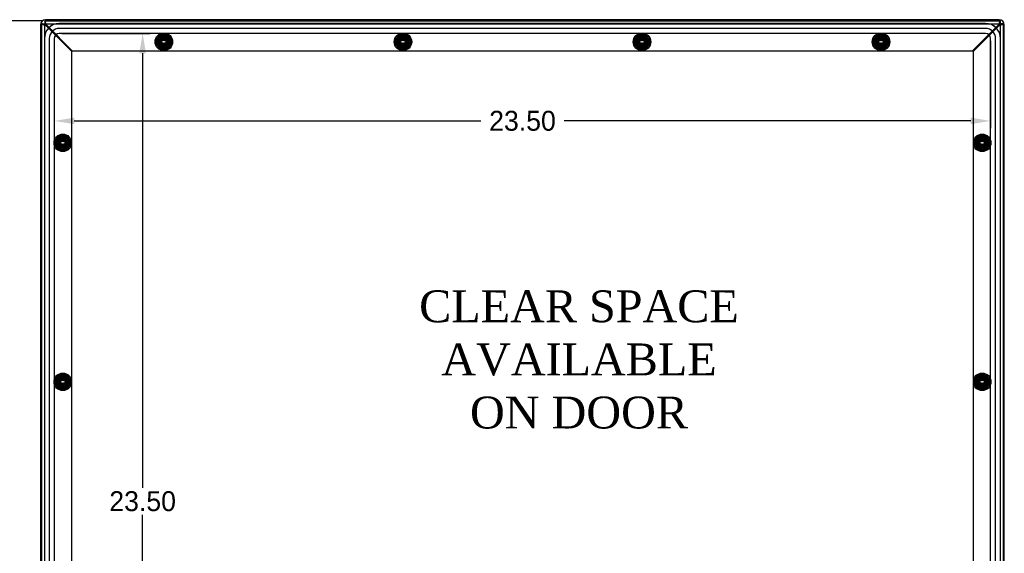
# Model space of a CAD drawing. Header units: inches. Extents: x 0 to 126, y 0 to 96.
# Tile 7 of 18: x 24 to 49, y 44 to 57. Entities that reach past the tile are written whole.
import ezdxf
from ezdxf.lldxf.tags import DXFTag

# ---------------------------------------------------------------- set-up
doc = ezdxf.new("R2010")
doc.units = ezdxf.units.IN
doc.header["$MEASUREMENT"] = 0
doc.layers.get('0').update_dxf_attribs({"linetype": 'CONTINUOUS'})
doc.layers.get('Defpoints').update_dxf_attribs({"linetype": 'CONTINUOUS'})
for name, color, linetype in [('COM70614', 7, 'CONTINUOUS'), ('COM71428-20', 7, 'CONTINUOUS'), ('COM71429-12', 7, 'CONTINUOUS'), ('DEFAULT', 7, 'CONTINUOUS'), ('RVN01002', 7, 'CONTINUOUS'), ('SCS190055', 7, 'CONTINUOUS'), ('WAM87960', 7, 'CONTINUOUS')]:
    doc.layers.add(name, color=color, linetype=linetype)
tags = doc.linetypes.add('HIDDEN2', pattern=[0.1875, 0.125, -0.0625]).pattern_tags.tags
tags[6:7] = [DXFTag(74, 4), DXFTag(75, 0), DXFTag(340, '0'), DXFTag(46, 0.0), DXFTag(50, 0.0), DXFTag(44, 0.0), DXFTag(45, 0.0)]
tags[4:5] = [DXFTag(74, 4), DXFTag(75, 0), DXFTag(340, '0'), DXFTag(46, 0.0), DXFTag(50, 0.0), DXFTag(44, 0.0), DXFTag(45, 0.0)]
doc.dimstyles.get("Standard").update_dxf_attribs({"dimtxt": 0.5, "dimasz": 0.5, "dimexe": 0.18, "dimexo": 0.0625, "dimgap": 0.09, "dimtad": 0, "dimtih": 1, "dimtoh": 1, "dimzin": 0, "dimdsep": 46, "dimtxsty": 'Standard', "dimcen": 0.09, "dimadec": 0, "dimazin": 0, "dimtfac": 1, "dimtofl": 0, "dimtmove": 0, "dimatfit": 3, "dimfxl": 1, "dimtolj": 1, "dimtzin": 0, "dimarcsym": 0})

# ---------------------------------------------------------------- blocks, each defined once
blk = doc.blocks.new('*D22')
at = {"color": 0, "lineweight": -2, "transparency": 16777216}
for p, q in [((24.764, 56.87), (22.167, 56.87)), ((22.347, 56.37), (22.347, 45.147)), ((22.347, 33.245), (22.347, 44.467)), ((24.764, 32.745), (22.167, 32.745))]:
    blk.add_line(p, q, dxfattribs=at)
at = {"color": 0, "transparency": 16777216}
for points in [[(22.263, 56.37), (22.43, 56.37), (22.347, 56.87)], [(22.263, 33.245), (22.43, 33.245), (22.347, 32.745)]]:
    blk.add_solid(points, dxfattribs=at)
at = {"layer": 'Defpoints', "color": 0, "transparency": 16777216}
for p in [(24.827, 56.87), (22.347, 32.745), (24.827, 32.745)]:
    blk.add_point(p, dxfattribs=at)
at = {"color": 0, "transparency": 16777216, "insert": (22.347, 44.807), "char_height": 0.5, "attachment_point": 5}
blk.add_mtext('\\A1;24.13', dxfattribs=at)
blk = doc.blocks.new('*D25')
at = {"color": 0, "lineweight": -2, "transparency": 16777216}
for p, q in [((25.067, 56.37), (25.067, 54.179)), ((48.568, 56.37), (48.568, 54.179)), ((25.567, 54.359), (35.77, 54.359)), ((48.068, 54.359), (37.866, 54.359))]:
    blk.add_line(p, q, dxfattribs=at)
at = {"color": 0, "transparency": 16777216}
for points in [[(25.567, 54.442), (25.567, 54.276), (25.067, 54.359)], [(48.068, 54.442), (48.068, 54.276), (48.568, 54.359)]]:
    blk.add_solid(points, dxfattribs=at)
at = {"layer": 'Defpoints', "color": 0, "transparency": 16777216}
for p in [(25.067, 56.432), (48.568, 56.432), (48.568, 54.359)]:
    blk.add_point(p, dxfattribs=at)
at = {"color": 0, "transparency": 16777216, "insert": (36.818, 54.359), "char_height": 0.5, "attachment_point": 5}
blk.add_mtext('\\A1;23.50', dxfattribs=at)
blk = doc.blocks.new('*D26')
at = {"color": 0, "lineweight": -2, "transparency": 16777216}
for p, q in [((25.255, 56.558), (27.464, 56.558)), ((27.284, 56.058), (27.284, 45.147)), ((27.284, 33.556), (27.284, 44.467)), ((25.255, 33.056), (27.464, 33.056))]:
    blk.add_line(p, q, dxfattribs=at)
at = {"color": 0, "transparency": 16777216}
for points in [[(27.201, 56.058), (27.367, 56.058), (27.284, 56.558)], [(27.201, 33.556), (27.367, 33.556), (27.284, 33.056)]]:
    blk.add_solid(points, dxfattribs=at)
at = {"layer": 'Defpoints', "color": 0, "transparency": 16777216}
for p in [(25.192, 56.558), (25.192, 33.056), (27.284, 33.056)]:
    blk.add_point(p, dxfattribs=at)
at = {"color": 0, "transparency": 16777216, "insert": (27.284, 44.807), "char_height": 0.5, "attachment_point": 5}
blk.add_mtext('\\A1;23.50', dxfattribs=at)

msp = doc.modelspace()

# ---------------------------------------------------------------- linework, layer by layer
at = {"layer": 'COM70614', "color": 7, "linetype": 'HIDDEN2'}
for p, q in [((48.442, 56.807), (25.192, 56.807)), ((48.442, 56.806), (25.192, 56.806)), ((48.442, 56.682), (25.192, 56.682)), ((24.817, 56.432), (24.817, 33.182)), ((24.818, 56.432), (24.818, 33.182)), ((24.942, 56.432), (24.942, 33.182)), ((25.066, 56.432), (25.066, 33.182)), ((25.067, 56.432), (25.067, 33.182)), ((48.442, 56.558), (25.192, 56.558)), ((48.442, 56.557), (25.192, 56.557)), ((48.567, 33.182), (48.567, 56.432)), ((48.568, 33.182), (48.568, 56.432)), ((48.692, 33.182), (48.692, 56.432)), ((48.816, 33.182), (48.816, 56.432)), ((48.817, 33.182), (48.817, 56.432))]:
    msp.add_line(p, q, dxfattribs=at)
for centre, radius, start, end in [((25.192, 56.432), 0.375, 90, 180), ((25.192, 56.432), 0.374, 90, 180), ((25.192, 56.432), 0.25, 90, 180), ((48.442, 56.432), 0.375, 0, 90), ((48.442, 56.432), 0.374, 0, 90), ((48.442, 56.432), 0.25, 0, 90), ((25.192, 56.432), 0.126, 90, 180), ((25.192, 56.432), 0.125, 90, 180), ((48.442, 56.432), 0.126, 0, 90), ((48.442, 56.432), 0.125, 0, 90)]:
    msp.add_arc(centre, radius, start, end, dxfattribs=at)
at = {"layer": 'COM71428-20', "color": 7, "linetype": 'HIDDEN2'}
for p, q in [((24.827, 56.87), (24.827, 56.798)), ((24.827, 56.87), (48.808, 56.87)), ((48.808, 56.87), (48.808, 56.798)), ((24.755, 56.798), (24.827, 56.798)), ((24.755, 32.817), (24.755, 56.798)), ((24.843, 56.782), (24.803, 56.782)), ((24.827, 32.817), (24.827, 56.798)), ((24.827, 56.798), (48.808, 56.798)), ((24.843, 56.782), (24.843, 56.822)), ((24.843, 56.782), (24.863, 56.747)), ((24.843, 56.782), (24.877, 56.762)), ((24.863, 56.747), (25.505, 56.105)), ((24.877, 56.762), (25.519, 56.12)), ((48.116, 56.12), (48.758, 56.762)), ((48.13, 56.105), (48.772, 56.747)), ((48.758, 56.762), (48.792, 56.782)), ((48.772, 56.747), (48.792, 56.782)), ((48.792, 56.782), (48.792, 56.822)), ((48.792, 56.782), (48.832, 56.782)), ((48.808, 56.798), (48.808, 32.817)), ((48.88, 56.798), (48.808, 56.798)), ((48.88, 56.798), (48.88, 32.817)), ((27.734, 56.49), (27.65, 56.345)), ((27.901, 56.49), (27.734, 56.49)), ((27.985, 56.345), (27.901, 56.49)), ((33.734, 56.49), (33.65, 56.345)), ((33.901, 56.49), (33.734, 56.49)), ((33.985, 56.345), (33.901, 56.49)), ((39.734, 56.49), (39.65, 56.345)), ((39.901, 56.49), (39.734, 56.49)), ((39.985, 56.345), (39.901, 56.49)), ((45.734, 56.49), (45.65, 56.345)), ((45.901, 56.49), (45.734, 56.49)), ((45.985, 56.345), (45.901, 56.49)), ((25.505, 33.509), (25.505, 56.105)), ((25.519, 56.12), (48.116, 56.12)), ((27.65, 56.345), (27.734, 56.2)), ((27.734, 56.2), (27.901, 56.2)), ((27.901, 56.2), (27.985, 56.345)), ((33.65, 56.345), (33.734, 56.2)), ((33.734, 56.2), (33.901, 56.2)), ((33.901, 56.2), (33.985, 56.345)), ((39.65, 56.345), (39.734, 56.2)), ((39.734, 56.2), (39.901, 56.2)), ((39.901, 56.2), (39.985, 56.345)), ((45.65, 56.345), (45.734, 56.2)), ((45.734, 56.2), (45.901, 56.2)), ((45.901, 56.2), (45.985, 56.345)), ((48.13, 56.105), (48.13, 33.509)), ((25.28, 53.975), (25.135, 53.891)), ((25.135, 53.891), (25.135, 53.723)), ((25.425, 53.891), (25.28, 53.975)), ((25.425, 53.723), (25.425, 53.891)), ((48.355, 53.975), (48.21, 53.891)), ((48.21, 53.891), (48.21, 53.723)), ((48.5, 53.891), (48.355, 53.975)), ((48.5, 53.723), (48.5, 53.891)), ((25.135, 53.723), (25.28, 53.64)), ((25.28, 53.64), (25.425, 53.723)), ((48.21, 53.723), (48.355, 53.64)), ((48.355, 53.64), (48.5, 53.723)), ((25.28, 47.975), (25.135, 47.891)), ((25.425, 47.891), (25.28, 47.975)), ((48.355, 47.975), (48.21, 47.891)), ((48.5, 47.891), (48.355, 47.975)), ((25.135, 47.891), (25.135, 47.723)), ((25.135, 47.723), (25.28, 47.64)), ((25.28, 47.64), (25.425, 47.723)), ((25.425, 47.723), (25.425, 47.891)), ((48.21, 47.891), (48.21, 47.723)), ((48.21, 47.723), (48.355, 47.64)), ((48.355, 47.64), (48.5, 47.723)), ((48.5, 47.723), (48.5, 47.891))]:
    msp.add_line(p, q, dxfattribs=at)
for centre, radius, start, end in [((25.257, 57.51), 0.859, 238.0626, 242.6743), ((29.829, 61.784), 7.063, 224.9083, 225.0917), ((24.114, 56.368), 0.859, 27.3257, 31.9374), ((49.52, 56.368), 0.859, 148.0626, 152.6743), ((48.378, 57.51), 0.859, 297.3257, 301.9374), ((53.794, 51.795), 7.063, 134.9083, 135.0917)]:
    msp.add_arc(centre, radius, start, end, dxfattribs=at)
for points, knots in [([(24.863, 56.762), (24.861, 56.769), (24.86, 56.776), (24.857, 56.79), (24.855, 56.797), (24.852, 56.81), (24.851, 56.816), (24.848, 56.828), (24.846, 56.833), (24.843, 56.843), (24.842, 56.847), (24.839, 56.855), (24.837, 56.859), (24.833, 56.867), (24.83, 56.87), (24.827, 56.87)], [0, 0, 0, 0, 0.125, 0.125, 0.25, 0.25, 0.375, 0.375, 0.5, 0.5, 0.625, 0.625, 0.75, 0.75, 1, 1, 1, 1]), ([(24.827, 56.87), (24.827, 56.87), (24.827, 56.869), (24.829, 56.864), (24.83, 56.861), (24.833, 56.853), (24.834, 56.847), (24.838, 56.836), (24.841, 56.829), (24.843, 56.822)], [0, 0, 0, 0, 0.25, 0.25, 0.5, 0.5, 0.75, 0.75, 1, 1, 1, 1]), ([(48.808, 56.87), (48.806, 56.87), (48.805, 56.869), (48.802, 56.866), (48.8, 56.864), (48.797, 56.859), (48.796, 56.855), (48.793, 56.848), (48.791, 56.843), (48.788, 56.833), (48.787, 56.828), (48.784, 56.816), (48.782, 56.81), (48.778, 56.79), (48.775, 56.776), (48.772, 56.762)], [0, 0, 0, 0, 0.125, 0.125, 0.25, 0.25, 0.375, 0.375, 0.5, 0.5, 0.625, 0.625, 0.75, 0.75, 1, 1, 1, 1]), ([(48.792, 56.822), (48.794, 56.829), (48.796, 56.836), (48.8, 56.847), (48.802, 56.853), (48.805, 56.861), (48.806, 56.864), (48.807, 56.869), (48.808, 56.87), (48.808, 56.87)], [0, 0, 0, 0, 0.25, 0.25, 0.5, 0.5, 0.75, 0.75, 1, 1, 1, 1]), ([(24.755, 56.798), (24.755, 56.796), (24.756, 56.795), (24.758, 56.792), (24.76, 56.79), (24.766, 56.787), (24.769, 56.786), (24.777, 56.783), (24.781, 56.781), (24.791, 56.778), (24.797, 56.777), (24.809, 56.774), (24.815, 56.772), (24.834, 56.768), (24.849, 56.765), (24.863, 56.762)], [0, 0, 0, 0, 0.125, 0.125, 0.25, 0.25, 0.375, 0.375, 0.5, 0.5, 0.625, 0.625, 0.75, 0.75, 1, 1, 1, 1]), ([(24.803, 56.782), (24.796, 56.784), (24.789, 56.786), (24.777, 56.79), (24.772, 56.792), (24.764, 56.795), (24.76, 56.796), (24.756, 56.797), (24.755, 56.797), (24.755, 56.798)], [0, 0, 0, 0, 0.25, 0.25, 0.5, 0.5, 0.75, 0.75, 1, 1, 1, 1]), ([(24.827, 56.798), (24.827, 56.795), (24.828, 56.792), (24.831, 56.786), (24.834, 56.783), (24.844, 56.774), (24.853, 56.768), (24.863, 56.762)], [0, 0, 0, 0, 0.25, 0.25, 0.5, 0.5, 1, 1, 1, 1]), ([(24.863, 56.762), (24.86, 56.766), (24.857, 56.771), (24.851, 56.78), (24.848, 56.784), (24.839, 56.794), (24.833, 56.798), (24.827, 56.798)], [0, 0, 0, 0, 0.25, 0.25, 0.5, 0.5, 1, 1, 1, 1]), ([(24.827, 56.798), (24.827, 56.798), (24.829, 56.796), (24.835, 56.79), (24.839, 56.786), (24.843, 56.782)], [0, 0, 0, 0, 0.5, 0.5, 1, 1, 1, 1]), ([(48.772, 56.762), (48.777, 56.765), (48.781, 56.768), (48.79, 56.774), (48.794, 56.777), (48.804, 56.786), (48.808, 56.792), (48.808, 56.798)], [0, 0, 0, 0, 0.25, 0.25, 0.5, 0.5, 1, 1, 1, 1]), ([(48.772, 56.762), (48.779, 56.763), (48.786, 56.765), (48.8, 56.768), (48.807, 56.769), (48.82, 56.772), (48.826, 56.774), (48.838, 56.777), (48.843, 56.778), (48.853, 56.781), (48.858, 56.783), (48.866, 56.786), (48.869, 56.787), (48.877, 56.792), (48.88, 56.795), (48.88, 56.798)], [0, 0, 0, 0, 0.125, 0.125, 0.25, 0.25, 0.375, 0.375, 0.5, 0.5, 0.625, 0.625, 0.75, 0.75, 1, 1, 1, 1]), ([(48.808, 56.798), (48.805, 56.798), (48.802, 56.797), (48.796, 56.793), (48.793, 56.791), (48.784, 56.781), (48.778, 56.771), (48.772, 56.762)], [0, 0, 0, 0, 0.25, 0.25, 0.5, 0.5, 1, 1, 1, 1]), ([(48.808, 56.798), (48.808, 56.798), (48.806, 56.796), (48.8, 56.79), (48.796, 56.786), (48.792, 56.782)], [0, 0, 0, 0, 0.5, 0.5, 1, 1, 1, 1]), ([(48.88, 56.798), (48.88, 56.798), (48.879, 56.797), (48.874, 56.796), (48.871, 56.795), (48.863, 56.792), (48.858, 56.79), (48.846, 56.786), (48.839, 56.784), (48.832, 56.782)], [0, 0, 0, 0, 0.25, 0.25, 0.5, 0.5, 0.75, 0.75, 1, 1, 1, 1])]:
    msp.add_open_spline(points, degree=3, knots=knots, dxfattribs=at)
at = {"layer": 'COM71429-12', "color": 7, "linetype": 'Continuous'}
for p, q in [((48.786, 56.901), (24.848, 56.901)), ((24.723, 56.776), (24.723, 32.838)), ((48.911, 32.838), (48.911, 56.776))]:
    msp.add_line(p, q, dxfattribs=at)
at = {"layer": 'COM71429-12', "color": 7, "linetype": 'HIDDEN2'}
for centre in [(27.817, 56.345), (33.817, 56.345), (39.817, 56.345), (45.817, 56.345), (25.28, 53.807), (48.355, 53.807), (25.28, 47.807), (48.355, 47.807)]:
    msp.add_circle(centre, 0.125, dxfattribs=at)
at = {"layer": 'COM71429-12', "color": 7, "linetype": 'Continuous'}
for centre, start, end in [((24.848, 56.776), 90, 180), ((48.786, 56.776), 0, 90)]:
    msp.add_arc(centre, 0.125, start, end, dxfattribs=at)
at = {"layer": 'RVN01002', "color": 7, "linetype": 'HIDDEN2'}
for p, q in [((27.735, 56.482), (27.657, 56.348)), ((27.683, 56.345), (27.75, 56.461)), ((27.895, 56.485), (27.74, 56.485)), ((27.75, 56.461), (27.884, 56.461)), ((27.884, 56.461), (27.951, 56.345)), ((27.977, 56.348), (27.9, 56.482)), ((33.735, 56.482), (33.657, 56.348)), ((33.683, 56.345), (33.75, 56.461)), ((33.895, 56.485), (33.74, 56.485)), ((33.75, 56.461), (33.884, 56.461)), ((33.884, 56.461), (33.951, 56.345)), ((33.977, 56.348), (33.9, 56.482)), ((39.735, 56.482), (39.657, 56.348)), ((39.683, 56.345), (39.75, 56.461)), ((39.895, 56.485), (39.74, 56.485)), ((39.75, 56.461), (39.884, 56.461)), ((39.884, 56.461), (39.951, 56.345)), ((39.977, 56.348), (39.9, 56.482)), ((45.735, 56.482), (45.657, 56.348)), ((45.683, 56.345), (45.75, 56.461)), ((45.895, 56.485), (45.74, 56.485)), ((45.75, 56.461), (45.884, 56.461)), ((45.884, 56.461), (45.951, 56.345)), ((45.977, 56.348), (45.9, 56.482)), ((27.657, 56.342), (27.735, 56.208)), ((27.75, 56.229), (27.683, 56.345)), ((27.74, 56.205), (27.895, 56.205)), ((27.884, 56.229), (27.75, 56.229)), ((27.951, 56.345), (27.884, 56.229)), ((27.9, 56.208), (27.977, 56.342)), ((33.657, 56.342), (33.735, 56.208)), ((33.75, 56.229), (33.683, 56.345)), ((33.74, 56.205), (33.895, 56.205)), ((33.884, 56.229), (33.75, 56.229)), ((33.951, 56.345), (33.884, 56.229)), ((33.9, 56.208), (33.977, 56.342)), ((39.657, 56.342), (39.735, 56.208)), ((39.75, 56.229), (39.683, 56.345)), ((39.74, 56.205), (39.895, 56.205)), ((39.884, 56.229), (39.75, 56.229)), ((39.951, 56.345), (39.884, 56.229)), ((39.9, 56.208), (39.977, 56.342)), ((45.657, 56.342), (45.735, 56.208)), ((45.75, 56.229), (45.683, 56.345)), ((45.74, 56.205), (45.895, 56.205)), ((45.884, 56.229), (45.75, 56.229)), ((45.951, 56.345), (45.884, 56.229)), ((45.9, 56.208), (45.977, 56.342)), ((25.14, 53.885), (25.14, 53.73)), ((25.277, 53.967), (25.143, 53.89)), ((25.164, 53.874), (25.28, 53.941)), ((25.28, 53.941), (25.396, 53.874)), ((25.417, 53.89), (25.283, 53.967)), ((25.42, 53.73), (25.42, 53.885)), ((48.215, 53.885), (48.215, 53.73)), ((48.352, 53.967), (48.218, 53.89)), ((48.239, 53.874), (48.355, 53.941)), ((48.355, 53.941), (48.471, 53.874)), ((48.492, 53.89), (48.358, 53.967)), ((48.495, 53.73), (48.495, 53.885)), ((25.143, 53.725), (25.277, 53.647)), ((25.164, 53.74), (25.164, 53.874)), ((25.28, 53.673), (25.164, 53.74)), ((25.396, 53.74), (25.28, 53.673)), ((25.283, 53.647), (25.417, 53.725)), ((25.396, 53.874), (25.396, 53.74)), ((48.218, 53.725), (48.352, 53.647)), ((48.239, 53.74), (48.239, 53.874)), ((48.355, 53.673), (48.239, 53.74)), ((48.471, 53.74), (48.355, 53.673)), ((48.358, 53.647), (48.492, 53.725)), ((48.471, 53.874), (48.471, 53.74)), ((25.277, 47.967), (25.143, 47.89)), ((25.417, 47.89), (25.283, 47.967)), ((48.352, 47.967), (48.218, 47.89)), ((48.492, 47.89), (48.358, 47.967)), ((25.14, 47.885), (25.14, 47.73)), ((25.143, 47.725), (25.277, 47.647)), ((25.164, 47.874), (25.28, 47.941)), ((25.164, 47.74), (25.164, 47.874)), ((25.28, 47.673), (25.164, 47.74)), ((25.28, 47.941), (25.396, 47.874)), ((25.396, 47.74), (25.28, 47.673)), ((25.283, 47.647), (25.417, 47.725)), ((25.396, 47.874), (25.396, 47.74)), ((25.42, 47.73), (25.42, 47.885)), ((48.215, 47.885), (48.215, 47.73)), ((48.218, 47.725), (48.352, 47.647)), ((48.239, 47.874), (48.355, 47.941)), ((48.239, 47.74), (48.239, 47.874)), ((48.355, 47.673), (48.239, 47.74)), ((48.355, 47.941), (48.471, 47.874)), ((48.471, 47.74), (48.355, 47.673)), ((48.358, 47.647), (48.492, 47.725)), ((48.471, 47.874), (48.471, 47.74)), ((48.495, 47.73), (48.495, 47.885))]:
    msp.add_line(p, q, dxfattribs=at)
for centre, radius in [((27.817, 56.345), 0.195), ((27.817, 56.345), 0.137), ((27.817, 56.345), 0.095), ((27.817, 56.345), 0.0795), ((33.817, 56.345), 0.195), ((33.817, 56.345), 0.137), ((33.817, 56.345), 0.095), ((33.817, 56.345), 0.0795), ((39.817, 56.345), 0.195), ((39.817, 56.345), 0.137), ((39.817, 56.345), 0.095), ((39.817, 56.345), 0.0795), ((45.817, 56.345), 0.195), ((45.817, 56.345), 0.137), ((45.817, 56.345), 0.095), ((45.817, 56.345), 0.0795), ((25.28, 53.807), 0.195), ((25.28, 53.807), 0.137), ((25.28, 53.807), 0.095), ((25.28, 53.807), 0.0795), ((48.355, 53.807), 0.195), ((48.355, 53.807), 0.137), ((48.355, 53.807), 0.095), ((48.355, 53.807), 0.0795), ((25.28, 47.807), 0.195), ((25.28, 47.807), 0.137), ((48.355, 47.807), 0.195), ((48.355, 47.807), 0.137), ((25.28, 47.807), 0.095), ((25.28, 47.807), 0.0795), ((48.355, 47.807), 0.095), ((48.355, 47.807), 0.0795)]:
    msp.add_circle(centre, radius, dxfattribs=at)
for centre, start, end in [((27.817, 56.345), 178.955, 181.045), ((27.817, 56.345), 118.955, 121.045), ((27.817, 56.345), 58.955, 61.045), ((27.817, 56.345), 358.955, 1.045), ((33.817, 56.345), 178.955, 181.045), ((33.817, 56.345), 118.955, 121.045), ((33.817, 56.345), 58.955, 61.045), ((33.817, 56.345), 358.955, 1.045), ((39.817, 56.345), 178.955, 181.045), ((39.817, 56.345), 118.955, 121.045), ((39.817, 56.345), 58.955, 61.045), ((39.817, 56.345), 358.955, 1.045), ((45.817, 56.345), 178.955, 181.045), ((45.817, 56.345), 118.955, 121.045), ((45.817, 56.345), 58.955, 61.045), ((45.817, 56.345), 358.955, 1.045), ((27.817, 56.345), 238.955, 241.045), ((27.817, 56.345), 298.955, 301.045), ((33.817, 56.345), 238.955, 241.045), ((33.817, 56.345), 298.955, 301.045), ((39.817, 56.345), 238.955, 241.045), ((39.817, 56.345), 298.955, 301.045), ((45.817, 56.345), 238.955, 241.045), ((45.817, 56.345), 298.955, 301.045), ((25.28, 53.807), 148.955, 151.045), ((25.28, 53.807), 88.955, 91.045), ((25.28, 53.807), 28.955, 31.045), ((48.355, 53.807), 148.955, 151.045), ((48.355, 53.807), 88.955, 91.045), ((48.355, 53.807), 28.955, 31.045), ((25.28, 53.807), 208.955, 211.045), ((25.28, 53.807), 268.955, 271.045), ((25.28, 53.807), 328.955, 331.045), ((48.355, 53.807), 208.955, 211.045), ((48.355, 53.807), 268.955, 271.045), ((48.355, 53.807), 328.955, 331.045), ((25.28, 47.807), 88.955, 91.045), ((48.355, 47.807), 88.955, 91.045), ((25.28, 47.807), 148.955, 151.045), ((25.28, 47.807), 208.955, 211.045), ((25.28, 47.807), 28.955, 31.045), ((25.28, 47.807), 328.955, 331.045), ((48.355, 47.807), 148.955, 151.045), ((48.355, 47.807), 208.955, 211.045), ((48.355, 47.807), 28.955, 31.045), ((48.355, 47.807), 328.955, 331.045), ((25.28, 47.807), 268.955, 271.045), ((48.355, 47.807), 268.955, 271.045)]:
    msp.add_arc(centre, 0.16, start, end, dxfattribs=at)
at = {"layer": 'SCS190055', "color": 7, "linetype": 'Continuous'}
for p, q in [((27.76, 56.372), (27.658, 56.372)), ((27.802, 56.372), (27.76, 56.372)), ((27.832, 56.432), (27.802, 56.432)), ((27.802, 56.432), (27.802, 56.407)), ((27.802, 56.407), (27.802, 56.372)), ((27.832, 56.407), (27.832, 56.432)), ((27.832, 56.372), (27.832, 56.407)), ((27.875, 56.372), (27.832, 56.372)), ((27.976, 56.372), (27.875, 56.372)), ((33.76, 56.372), (33.658, 56.372)), ((33.802, 56.372), (33.76, 56.372)), ((33.832, 56.432), (33.802, 56.432)), ((33.802, 56.432), (33.802, 56.407)), ((33.802, 56.407), (33.802, 56.372)), ((33.832, 56.407), (33.832, 56.432)), ((33.832, 56.372), (33.832, 56.407)), ((33.875, 56.372), (33.832, 56.372)), ((33.976, 56.372), (33.875, 56.372)), ((39.76, 56.372), (39.658, 56.372)), ((39.802, 56.372), (39.76, 56.372)), ((39.832, 56.432), (39.802, 56.432)), ((39.802, 56.432), (39.802, 56.407)), ((39.802, 56.407), (39.802, 56.372)), ((39.832, 56.407), (39.832, 56.432)), ((39.832, 56.372), (39.832, 56.407)), ((39.875, 56.372), (39.832, 56.372)), ((39.976, 56.372), (39.875, 56.372)), ((45.76, 56.372), (45.658, 56.372)), ((45.802, 56.372), (45.76, 56.372)), ((45.832, 56.432), (45.802, 56.432)), ((45.802, 56.432), (45.802, 56.407)), ((45.802, 56.407), (45.802, 56.372)), ((45.832, 56.407), (45.832, 56.432)), ((45.832, 56.372), (45.832, 56.407)), ((45.875, 56.372), (45.832, 56.372)), ((45.976, 56.372), (45.875, 56.372)), ((27.658, 56.317), (27.76, 56.317)), ((27.76, 56.317), (27.802, 56.317)), ((27.802, 56.317), (27.802, 56.283)), ((27.802, 56.283), (27.802, 56.257)), ((27.802, 56.257), (27.832, 56.257)), ((27.832, 56.317), (27.875, 56.317)), ((27.832, 56.283), (27.832, 56.317)), ((27.832, 56.257), (27.832, 56.283)), ((27.875, 56.317), (27.976, 56.317)), ((33.658, 56.317), (33.76, 56.317)), ((33.76, 56.317), (33.802, 56.317)), ((33.802, 56.317), (33.802, 56.283)), ((33.802, 56.283), (33.802, 56.257)), ((33.802, 56.257), (33.832, 56.257)), ((33.832, 56.317), (33.875, 56.317)), ((33.832, 56.283), (33.832, 56.317)), ((33.832, 56.257), (33.832, 56.283)), ((33.875, 56.317), (33.976, 56.317)), ((39.658, 56.317), (39.76, 56.317)), ((39.76, 56.317), (39.802, 56.317)), ((39.802, 56.317), (39.802, 56.283)), ((39.802, 56.283), (39.802, 56.257)), ((39.802, 56.257), (39.832, 56.257)), ((39.832, 56.317), (39.875, 56.317)), ((39.832, 56.283), (39.832, 56.317)), ((39.832, 56.257), (39.832, 56.283)), ((39.875, 56.317), (39.976, 56.317)), ((45.658, 56.317), (45.76, 56.317)), ((45.76, 56.317), (45.802, 56.317)), ((45.802, 56.317), (45.802, 56.283)), ((45.802, 56.283), (45.802, 56.257)), ((45.802, 56.257), (45.832, 56.257)), ((45.832, 56.317), (45.875, 56.317)), ((45.832, 56.283), (45.832, 56.317)), ((45.832, 56.257), (45.832, 56.283)), ((45.875, 56.317), (45.976, 56.317)), ((25.295, 53.895), (25.265, 53.895)), ((25.265, 53.895), (25.265, 53.869)), ((25.295, 53.869), (25.295, 53.895)), ((48.37, 53.895), (48.34, 53.895)), ((48.34, 53.895), (48.34, 53.869)), ((48.37, 53.869), (48.37, 53.895)), ((25.222, 53.835), (25.121, 53.835)), ((25.121, 53.78), (25.222, 53.78)), ((25.265, 53.835), (25.222, 53.835)), ((25.222, 53.78), (25.265, 53.78)), ((25.265, 53.869), (25.265, 53.835)), ((25.265, 53.78), (25.265, 53.745)), ((25.265, 53.745), (25.265, 53.72)), ((25.265, 53.72), (25.295, 53.72)), ((25.295, 53.835), (25.295, 53.869)), ((25.337, 53.835), (25.295, 53.835)), ((25.295, 53.78), (25.337, 53.78)), ((25.295, 53.745), (25.295, 53.78)), ((25.295, 53.72), (25.295, 53.745)), ((25.439, 53.835), (25.337, 53.835)), ((25.337, 53.78), (25.439, 53.78)), ((48.297, 53.835), (48.196, 53.835)), ((48.196, 53.78), (48.297, 53.78)), ((48.34, 53.835), (48.297, 53.835)), ((48.297, 53.78), (48.34, 53.78)), ((48.34, 53.869), (48.34, 53.835)), ((48.34, 53.78), (48.34, 53.745)), ((48.34, 53.745), (48.34, 53.72)), ((48.34, 53.72), (48.37, 53.72)), ((48.37, 53.835), (48.37, 53.869)), ((48.412, 53.835), (48.37, 53.835)), ((48.37, 53.78), (48.412, 53.78)), ((48.37, 53.745), (48.37, 53.78)), ((48.37, 53.72), (48.37, 53.745)), ((48.514, 53.835), (48.412, 53.835)), ((48.412, 53.78), (48.514, 53.78)), ((25.222, 47.835), (25.121, 47.835)), ((25.121, 47.78), (25.222, 47.78)), ((25.265, 47.835), (25.222, 47.835)), ((25.222, 47.78), (25.265, 47.78)), ((25.295, 47.895), (25.265, 47.895)), ((25.265, 47.895), (25.265, 47.869)), ((25.265, 47.869), (25.265, 47.835)), ((25.265, 47.78), (25.265, 47.745)), ((25.265, 47.745), (25.265, 47.72)), ((25.265, 47.72), (25.295, 47.72)), ((25.295, 47.869), (25.295, 47.895)), ((25.295, 47.835), (25.295, 47.869)), ((25.337, 47.835), (25.295, 47.835)), ((25.295, 47.78), (25.337, 47.78)), ((25.295, 47.745), (25.295, 47.78)), ((25.295, 47.72), (25.295, 47.745)), ((25.439, 47.835), (25.337, 47.835)), ((25.337, 47.78), (25.439, 47.78)), ((48.297, 47.835), (48.196, 47.835)), ((48.196, 47.78), (48.297, 47.78)), ((48.34, 47.835), (48.297, 47.835)), ((48.297, 47.78), (48.34, 47.78)), ((48.37, 47.895), (48.34, 47.895)), ((48.34, 47.895), (48.34, 47.869)), ((48.34, 47.869), (48.34, 47.835)), ((48.34, 47.78), (48.34, 47.745)), ((48.34, 47.745), (48.34, 47.72)), ((48.34, 47.72), (48.37, 47.72)), ((48.37, 47.869), (48.37, 47.895)), ((48.37, 47.835), (48.37, 47.869)), ((48.412, 47.835), (48.37, 47.835)), ((48.37, 47.78), (48.412, 47.78)), ((48.37, 47.745), (48.37, 47.78)), ((48.37, 47.72), (48.37, 47.745)), ((48.514, 47.835), (48.412, 47.835)), ((48.412, 47.78), (48.514, 47.78))]:
    msp.add_line(p, q, dxfattribs=at)
for centre in [(27.817, 56.345), (33.817, 56.345), (39.817, 56.345), (45.817, 56.345), (25.28, 53.807), (48.355, 53.807), (25.28, 47.807), (48.355, 47.807)]:
    msp.add_circle(centre, 0.178, dxfattribs=at)
at = {"layer": 'SCS190055', "color": 7, "linetype": 'HIDDEN2'}
for centre, radius in [((27.817, 56.345), 0.095), ((27.817, 56.345), 0.0759), ((27.817, 56.345), 0.074), ((27.817, 56.345), 0.0575), ((33.817, 56.345), 0.095), ((33.817, 56.345), 0.0759), ((33.817, 56.345), 0.074), ((33.817, 56.345), 0.0575), ((39.817, 56.345), 0.095), ((39.817, 56.345), 0.0759), ((39.817, 56.345), 0.074), ((39.817, 56.345), 0.0575), ((45.817, 56.345), 0.095), ((45.817, 56.345), 0.0759), ((45.817, 56.345), 0.074), ((45.817, 56.345), 0.0575), ((25.28, 53.807), 0.095), ((25.28, 53.807), 0.0759), ((25.28, 53.807), 0.074), ((48.355, 53.807), 0.095), ((48.355, 53.807), 0.0759), ((48.355, 53.807), 0.074), ((25.28, 53.807), 0.0575), ((48.355, 53.807), 0.0575), ((25.28, 47.807), 0.095), ((25.28, 47.807), 0.0759), ((25.28, 47.807), 0.074), ((25.28, 47.807), 0.0575), ((48.355, 47.807), 0.095), ((48.355, 47.807), 0.0759), ((48.355, 47.807), 0.074), ((48.355, 47.807), 0.0575)]:
    msp.add_circle(centre, radius, dxfattribs=at)
at = {"layer": 'SCS190055', "color": 7, "linetype": 'Continuous'}
for centre, radius, start, end in [((27.817, 56.345), 0.161, 170.1864, 189.8136), ((27.817, 56.345), 0.0637, 103.621, 154.4216), ((27.817, 56.345), 0.0637, 25.5784, 76.379), ((27.817, 56.345), 0.161, 350.1864, 9.8136), ((33.817, 56.345), 0.161, 170.1864, 189.8136), ((33.817, 56.345), 0.0637, 103.621, 154.4216), ((33.817, 56.345), 0.0637, 25.5784, 76.379), ((33.817, 56.345), 0.161, 350.1864, 9.8136), ((39.817, 56.345), 0.161, 170.1864, 189.8136), ((39.817, 56.345), 0.0637, 103.621, 154.4216), ((39.817, 56.345), 0.0637, 25.5784, 76.379), ((39.817, 56.345), 0.161, 350.1864, 9.8136), ((45.817, 56.345), 0.161, 170.1864, 189.8136), ((45.817, 56.345), 0.0637, 103.621, 154.4216), ((45.817, 56.345), 0.0637, 25.5784, 76.379), ((45.817, 56.345), 0.161, 350.1864, 9.8136), ((27.817, 56.345), 0.0637, 205.5784, 256.379), ((27.817, 56.345), 0.0637, 283.621, 334.4216), ((33.817, 56.345), 0.0637, 205.5784, 256.379), ((33.817, 56.345), 0.0637, 283.621, 334.4216), ((39.817, 56.345), 0.0637, 205.5784, 256.379), ((39.817, 56.345), 0.0637, 283.621, 334.4216), ((45.817, 56.345), 0.0637, 205.5784, 256.379), ((45.817, 56.345), 0.0637, 283.621, 334.4216), ((25.28, 53.807), 0.161, 170.1864, 189.8136), ((25.28, 53.807), 0.0637, 103.621, 154.4216), ((25.28, 53.807), 0.0637, 205.5784, 256.379), ((25.28, 53.807), 0.0637, 25.5784, 76.379), ((25.28, 53.807), 0.0637, 283.621, 334.4216), ((25.28, 53.807), 0.161, 350.1864, 9.8136), ((48.355, 53.807), 0.161, 170.1864, 189.8136), ((48.355, 53.807), 0.0637, 103.621, 154.4216), ((48.355, 53.807), 0.0637, 205.5784, 256.379), ((48.355, 53.807), 0.0637, 25.5784, 76.379), ((48.355, 53.807), 0.0637, 283.621, 334.4216), ((48.355, 53.807), 0.161, 350.1864, 9.8136), ((25.28, 47.807), 0.161, 170.1864, 189.8136), ((25.28, 47.807), 0.0637, 103.621, 154.4216), ((25.28, 47.807), 0.0637, 205.5784, 256.379), ((25.28, 47.807), 0.0637, 25.5784, 76.379), ((25.28, 47.807), 0.0637, 283.621, 334.4216), ((25.28, 47.807), 0.161, 350.1864, 9.8136), ((48.355, 47.807), 0.161, 170.1864, 189.8136), ((48.355, 47.807), 0.0637, 103.621, 154.4216), ((48.355, 47.807), 0.0637, 205.5784, 256.379), ((48.355, 47.807), 0.0637, 25.5784, 76.379), ((48.355, 47.807), 0.0637, 283.621, 334.4216), ((48.355, 47.807), 0.161, 350.1864, 9.8136)]:
    msp.add_arc(centre, radius, start, end, dxfattribs=at)
at = {"layer": 'WAM87960', "color": 7, "linetype": 'HIDDEN2'}
for p, q in [((27.658, 56.36), (27.698, 56.36)), ((27.739, 56.36), (27.698, 56.36)), ((27.802, 56.464), (27.802, 56.504)), ((27.802, 56.464), (27.802, 56.423)), ((27.832, 56.504), (27.832, 56.464)), ((27.832, 56.423), (27.832, 56.464)), ((27.936, 56.36), (27.896, 56.36)), ((27.936, 56.36), (27.977, 56.36)), ((33.658, 56.36), (33.698, 56.36)), ((33.739, 56.36), (33.698, 56.36)), ((33.802, 56.464), (33.802, 56.504)), ((33.802, 56.464), (33.802, 56.423)), ((33.832, 56.504), (33.832, 56.464)), ((33.832, 56.423), (33.832, 56.464)), ((33.936, 56.36), (33.896, 56.36)), ((33.936, 56.36), (33.977, 56.36)), ((39.658, 56.36), (39.698, 56.36)), ((39.739, 56.36), (39.698, 56.36)), ((39.802, 56.464), (39.802, 56.504)), ((39.802, 56.464), (39.802, 56.423)), ((39.832, 56.504), (39.832, 56.464)), ((39.832, 56.423), (39.832, 56.464)), ((39.936, 56.36), (39.896, 56.36)), ((39.936, 56.36), (39.977, 56.36)), ((45.658, 56.36), (45.698, 56.36)), ((45.739, 56.36), (45.698, 56.36)), ((45.802, 56.464), (45.802, 56.504)), ((45.802, 56.464), (45.802, 56.423)), ((45.832, 56.504), (45.832, 56.464)), ((45.832, 56.423), (45.832, 56.464)), ((45.936, 56.36), (45.896, 56.36)), ((45.936, 56.36), (45.977, 56.36)), ((27.698, 56.33), (27.658, 56.33)), ((27.698, 56.33), (27.739, 56.33)), ((27.802, 56.266), (27.802, 56.226)), ((27.802, 56.185), (27.802, 56.226)), ((27.832, 56.226), (27.832, 56.266)), ((27.832, 56.226), (27.832, 56.185)), ((27.896, 56.33), (27.936, 56.33)), ((27.977, 56.33), (27.936, 56.33)), ((33.698, 56.33), (33.658, 56.33)), ((33.698, 56.33), (33.739, 56.33)), ((33.802, 56.266), (33.802, 56.226)), ((33.802, 56.185), (33.802, 56.226)), ((33.832, 56.226), (33.832, 56.266)), ((33.832, 56.226), (33.832, 56.185)), ((33.896, 56.33), (33.936, 56.33)), ((33.977, 56.33), (33.936, 56.33)), ((39.698, 56.33), (39.658, 56.33)), ((39.698, 56.33), (39.739, 56.33)), ((39.802, 56.266), (39.802, 56.226)), ((39.802, 56.185), (39.802, 56.226)), ((39.832, 56.226), (39.832, 56.266)), ((39.832, 56.226), (39.832, 56.185)), ((39.896, 56.33), (39.936, 56.33)), ((39.977, 56.33), (39.936, 56.33)), ((45.698, 56.33), (45.658, 56.33)), ((45.698, 56.33), (45.739, 56.33)), ((45.802, 56.266), (45.802, 56.226)), ((45.802, 56.185), (45.802, 56.226)), ((45.832, 56.226), (45.832, 56.266)), ((45.832, 56.226), (45.832, 56.185)), ((45.896, 56.33), (45.936, 56.33)), ((45.977, 56.33), (45.936, 56.33)), ((25.265, 53.926), (25.265, 53.967)), ((25.265, 53.926), (25.265, 53.886)), ((25.295, 53.967), (25.295, 53.926)), ((25.295, 53.886), (25.295, 53.926)), ((48.34, 53.926), (48.34, 53.967)), ((48.34, 53.926), (48.34, 53.886)), ((48.37, 53.967), (48.37, 53.926)), ((48.37, 53.886), (48.37, 53.926)), ((25.12, 53.822), (25.161, 53.822)), ((25.161, 53.792), (25.12, 53.792)), ((25.201, 53.822), (25.161, 53.822)), ((25.161, 53.792), (25.201, 53.792)), ((25.265, 53.729), (25.265, 53.688)), ((25.265, 53.648), (25.265, 53.688)), ((25.295, 53.688), (25.295, 53.729)), ((25.295, 53.688), (25.295, 53.648)), ((25.399, 53.822), (25.358, 53.822)), ((25.358, 53.792), (25.399, 53.792)), ((25.399, 53.822), (25.439, 53.822)), ((25.439, 53.792), (25.399, 53.792)), ((48.195, 53.822), (48.236, 53.822)), ((48.236, 53.792), (48.195, 53.792)), ((48.276, 53.822), (48.236, 53.822)), ((48.236, 53.792), (48.276, 53.792)), ((48.34, 53.729), (48.34, 53.688)), ((48.34, 53.648), (48.34, 53.688)), ((48.37, 53.688), (48.37, 53.729)), ((48.37, 53.688), (48.37, 53.648)), ((48.474, 53.822), (48.433, 53.822)), ((48.433, 53.792), (48.474, 53.792)), ((48.474, 53.822), (48.514, 53.822)), ((48.514, 53.792), (48.474, 53.792)), ((25.265, 47.926), (25.265, 47.967)), ((25.295, 47.967), (25.295, 47.926)), ((48.34, 47.926), (48.34, 47.967)), ((48.37, 47.967), (48.37, 47.926)), ((25.12, 47.822), (25.161, 47.822)), ((25.161, 47.792), (25.12, 47.792)), ((25.201, 47.822), (25.161, 47.822)), ((25.161, 47.792), (25.201, 47.792)), ((25.265, 47.926), (25.265, 47.886)), ((25.265, 47.729), (25.265, 47.688)), ((25.295, 47.886), (25.295, 47.926)), ((25.295, 47.688), (25.295, 47.729)), ((25.399, 47.822), (25.358, 47.822)), ((25.358, 47.792), (25.399, 47.792)), ((25.399, 47.822), (25.439, 47.822)), ((25.439, 47.792), (25.399, 47.792)), ((48.195, 47.822), (48.236, 47.822)), ((48.236, 47.792), (48.195, 47.792)), ((48.276, 47.822), (48.236, 47.822)), ((48.236, 47.792), (48.276, 47.792)), ((48.34, 47.926), (48.34, 47.886)), ((48.34, 47.729), (48.34, 47.688)), ((48.37, 47.886), (48.37, 47.926)), ((48.37, 47.688), (48.37, 47.729)), ((48.474, 47.822), (48.433, 47.822)), ((48.433, 47.792), (48.474, 47.792)), ((48.474, 47.822), (48.514, 47.822)), ((48.514, 47.792), (48.474, 47.792)), ((25.265, 47.648), (25.265, 47.688)), ((25.295, 47.688), (25.295, 47.648)), ((48.34, 47.648), (48.34, 47.688)), ((48.37, 47.688), (48.37, 47.648))]:
    msp.add_line(p, q, dxfattribs=at)
at = {"layer": 'WAM87960', "color": 7, "linetype": 'Continuous'}
for centre, radius in [((27.817, 56.345), 0.22), ((27.817, 56.345), 0.181), ((33.817, 56.345), 0.22), ((33.817, 56.345), 0.181), ((39.817, 56.345), 0.22), ((39.817, 56.345), 0.181), ((45.817, 56.345), 0.22), ((45.817, 56.345), 0.181), ((25.28, 53.807), 0.22), ((25.28, 53.807), 0.181), ((48.355, 53.807), 0.22), ((48.355, 53.807), 0.181), ((25.28, 47.807), 0.22), ((25.28, 47.807), 0.181), ((48.355, 47.807), 0.22), ((48.355, 47.807), 0.181)]:
    msp.add_circle(centre, radius, dxfattribs=at)
at = {"layer": 'WAM87960', "color": 7, "linetype": 'HIDDEN2'}
for centre, radius in [((27.817, 56.345), 0.12), ((27.817, 56.345), 0.08), ((33.817, 56.345), 0.12), ((33.817, 56.345), 0.08), ((39.817, 56.345), 0.12), ((39.817, 56.345), 0.08), ((45.817, 56.345), 0.12), ((45.817, 56.345), 0.08), ((25.28, 53.807), 0.12), ((25.28, 53.807), 0.08), ((48.355, 53.807), 0.12), ((48.355, 53.807), 0.08), ((25.28, 47.807), 0.12), ((25.28, 47.807), 0.08), ((48.355, 47.807), 0.12), ((48.355, 47.807), 0.08)]:
    msp.add_circle(centre, radius, dxfattribs=at)
for centre, start, end in [((27.817, 56.345), 95.3753, 174.6247), ((27.817, 56.345), 5.3753, 84.6247), ((33.817, 56.345), 95.3753, 174.6247), ((33.817, 56.345), 5.3753, 84.6247), ((39.817, 56.345), 95.3753, 174.6247), ((39.817, 56.345), 5.3753, 84.6247), ((45.817, 56.345), 95.3753, 174.6247), ((45.817, 56.345), 5.3753, 84.6247), ((27.817, 56.345), 185.3753, 264.6247), ((27.817, 56.345), 275.3753, 354.6247), ((33.817, 56.345), 185.3753, 264.6247), ((33.817, 56.345), 275.3753, 354.6247), ((39.817, 56.345), 185.3753, 264.6247), ((39.817, 56.345), 275.3753, 354.6247), ((45.817, 56.345), 185.3753, 264.6247), ((45.817, 56.345), 275.3753, 354.6247), ((25.28, 53.807), 95.3753, 174.6247), ((25.28, 53.807), 5.3753, 84.6247), ((48.355, 53.807), 95.3753, 174.6247), ((48.355, 53.807), 5.3753, 84.6247), ((25.28, 53.807), 185.3753, 264.6247), ((25.28, 53.807), 275.3753, 354.6247), ((48.355, 53.807), 185.3753, 264.6247), ((48.355, 53.807), 275.3753, 354.6247), ((25.28, 47.807), 95.3753, 174.6247), ((25.28, 47.807), 5.3753, 84.6247), ((48.355, 47.807), 95.3753, 174.6247), ((48.355, 47.807), 5.3753, 84.6247), ((25.28, 47.807), 185.3753, 264.6247), ((25.28, 47.807), 275.3753, 354.6247), ((48.355, 47.807), 185.3753, 264.6247), ((48.355, 47.807), 275.3753, 354.6247)]:
    msp.add_arc(centre, 0.16, start, end, dxfattribs=at)

# ---------------------------------------------------------------- texts
at = {"layer": 'DEFAULT', "insert": (38.236, 50.104), "char_height": 0.8, "width": 7.94597, "attachment_point": 2}
msp.add_mtext('{\\fTimes New Roman|b0||i0||c0|p34;\\C7;\\H0.8;\\W1.;CLEAR SPACE\\P}{\\fTimes New Roman|b0||i0||c0|p34;\\C7;\\H0.8;\\W1.;AVAILABLE\\P}{\\fTimes New Roman|b0||i0||c0|p34;\\C7;\\H0.8;\\W1.;ON DOOR}', dxfattribs=at)

# ---------------------------------------------------------------- dimensions: what is measured, and where the dimension line sits
for base, p1, p2, picture, middle in [((22.346630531, 32.74470137), (24.826969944, 56.86970137), (24.826969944, 32.74470137), '*D22', (22.346630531, 44.80720137)), ((27.284, 33.056), (25.192, 56.558), (25.192, 33.056), '*D26', (27.284, 44.807))]:
    dim = msp.add_linear_dim(base=base, p1=p1, p2=p2, angle=90, dimstyle='Standard')
    dim.commit()
    dim.dimension.update_dxf_attribs({"geometry": picture, "text_midpoint": middle})
dim = msp.add_linear_dim(base=(48.568, 54.359), p1=(25.067, 56.432), p2=(48.568, 56.432), dimstyle='Standard')
dim.commit()
dim.dimension.update_dxf_attribs({"geometry": '*D25', "text_midpoint": (36.818, 54.359)})

doc.saveas('drawing.dxf')
